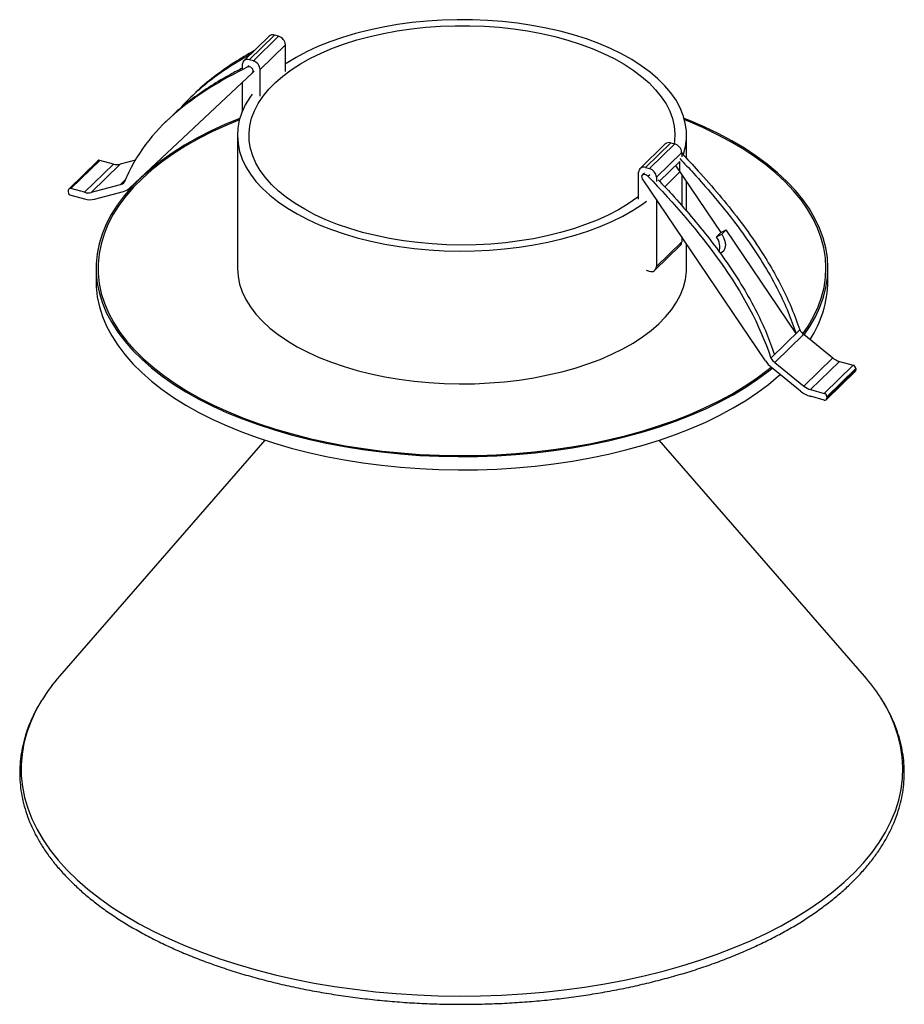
# Paper-space layout '_Trimétrica' of a CAD drawing. Header units: millimetres. Extents: x -60 to 55, y -99 to 28.
import ezdxf

# ---------------------------------------------------------------- set-up
doc = ezdxf.new("R2010")
doc.units = ezdxf.units.MM

psp = doc.layouts.new('_Trimétrica')

# ---------------------------------------------------------------- linework, layer by layer
at = {"color": 7, "linetype": 'Continuous', "lineweight": 25}
for p, q in [((-27.43, 25.8), (-30.7, 22.61)), ((-30, 22.75), (-26.74, 25.94)), ((-29.46, 22.6), (-26.2, 25.79)), ((-26.2, 25.79), (-26.74, 25.94)), ((-28.58, 21.51), (-25.31, 24.7)), ((-25.31, 21.23), (-25.31, 24.7)), ((-30.89, 22.13), (-30.89, 21.58)), ((-30.27, 21.79), (-30.04, 22.01)), ((-29.46, 22.6), (-30, 22.75)), ((-45.44, 6.19), (-29.58, 21.06)), ((-29.58, 21.06), (-29.35, 21.29)), ((-28.58, 18.04), (-28.58, 21.51)), ((-30.89, 19.84), (-30.89, 16.09)), ((-37.15, 18.29), (-37.61, 17.83)), ((-40.41, 15.1), (-40.88, 14.64)), ((-31.52, 13), (-31.52, -4.14)), ((26.48, 10.02), (26.48, 13)), ((23.73, 11.89), (20.47, 8.7)), ((21.16, 8.84), (24.43, 12.03)), ((21.7, 8.7), (24.97, 11.89)), ((24.43, 12.03), (24.97, 11.89)), ((22.59, 7.6), (25.85, 10.79)), ((25.85, 10.79), (25.85, 10.24)), ((-49.56, 9.71), (-53.3, 6.07)), ((-53.02, 6.12), (-49.28, 9.77)), ((-51.25, 5.65), (-47.52, 9.29)), ((-50.39, 5.63), (-46.66, 9.27)), ((-47.52, 9.29), (-49.28, 9.77)), ((-44.68, 9.8), (-46.66, 9.27)), ((25.62, 9.64), (22.99, 7.08)), ((25.06, 9.1), (30.9, 0.45)), ((25.62, 8.27), (25.62, 9.64)), ((20.28, 4.77), (20.28, 8.23)), ((21.04, 8.13), (20.81, 7.9)), ((21.16, 8.84), (21.7, 8.7)), ((21.5, 7.72), (21.74, 7.94)), ((25.62, 8.27), (23.66, 6.36)), ((25.85, 7.93), (25.85, 3.93)), ((-46.64, 6.63), (-50.39, 5.63)), ((-46.64, 6.63), (-45.93, 7.33)), ((36.67, -16.12), (20.81, 7.37)), ((22.59, 7.6), (22.59, 7.05)), ((26.48, 3.21), (26.48, 6.99)), ((-53.37, 5.88), (-53.37, 5.71)), ((-51.25, 5.65), (-53.02, 6.12)), ((-53.02, 5.27), (-51.25, 4.79)), ((-49.96, 4.76), (-46.21, 5.77)), ((22.59, 4.74), (22.59, -3.94)), ((30.9, 0.45), (30.34, -0.1)), ((30.34, -0.1), (31.03, 0.25)), ((30.9, 0.45), (31.59, 0.8)), ((31.59, 0.8), (31.03, 0.25)), ((40.63, -12.58), (31.59, 0.8)), ((22.4, -4.42), (25.67, -1.23)), ((22.59, -3.94), (25.85, -0.75)), ((25.85, -0.1), (25.85, -0.75)), ((26.48, -4.14), (26.48, -1.03)), ((-49.77, -4.14), (-49.77, -5.86)), ((21.7, -4.56), (21.31, -4.45)), ((44.73, -5.86), (44.73, -4.14)), ((37.36, -15.77), (41.09, -12.13)), ((37.88, -16.34), (41.61, -12.69)), ((41.61, -12.69), (45.36, -15.74)), ((37.88, -16.34), (41.63, -19.38)), ((41.63, -19.38), (45.36, -15.74)), ((42.49, -19.83), (46.22, -16.19)), ((46.22, -16.19), (47.98, -16.67)), ((41.2, -20.01), (37.45, -16.97)), ((44.25, -20.31), (47.98, -16.67)), ((44.53, -21.11), (48.26, -17.47)), ((44.6, -20.75), (48.34, -17.11)), ((44.6, -20.92), (48.34, -17.28)), ((48.34, -17.11), (48.34, -17.28)), ((42.49, -19.83), (44.25, -20.31)), ((44.25, -21.17), (42.49, -20.69)), ((44.6, -20.75), (44.6, -20.92)), ((-27.97, -26.36), (-54.47, -56.81)), ((49.44, -56.81), (22.93, -26.36))]:
    psp.add_line(p, q, dxfattribs=at)
at = {"color": 7, "linetype": 'Continuous', "lineweight": 25, "flags": 128}
for points in [[(-15.35, 0.47), (-17, 0.96), (-18.58, 1.5), (-20.08, 2.1), (-21.5, 2.75), (-22.82, 3.45), (-24.06, 4.19), (-25.18, 4.98), (-26.2, 5.8), (-27.11, 6.66), (-27.9, 7.55), (-28.57, 8.47), (-29.12, 9.4), (-29.53, 10.36), (-29.82, 11.32), (-29.98, 12.3), (-30.01, 13.28), (-29.91, 14.25), (-29.68, 15.22), (-29.31, 16.18), (-28.82, 17.13), (-28.21, 18.05), (-27.47, 18.95), (-26.61, 19.82), (-25.64, 20.66), (-24.56, 21.47), (-23.37, 22.23), (-22.09, 22.95), (-20.71, 23.62), (-19.24, 24.24), (-17.69, 24.81), (-16.08, 25.32), (-14.39, 25.77), (-12.65, 26.17), (-10.87, 26.49), (-9.04, 26.76), (-7.18, 26.96), (-5.3, 27.09), (-3.4, 27.16), (-1.51, 27.15), (0.39, 27.08), (2.27, 26.95), (4.12, 26.74), (5.95, 26.48), (7.73, 26.14), (9.47, 25.75), (11.15, 25.29), (12.76, 24.78), (14.3, 24.2), (15.77, 23.58), (17.14, 22.91), (18.42, 22.18), (19.6, 21.42), (20.67, 20.61), (21.64, 19.77), (22.49, 18.89), (23.22, 17.99), (23.83, 17.07), (24.31, 16.12), (24.66, 15.16), (24.89, 14.19), (24.98, 13.21), (24.94, 12.23), (24.9, 11.91)], [(26.07, 10.48), (26.09, 10.55), (26.35, 11.55), (26.47, 12.56), (26.46, 13.57), (26.32, 14.57), (26.05, 15.57), (25.65, 16.56), (25.12, 17.53), (24.46, 18.48), (23.68, 19.41), (22.78, 20.3), (21.76, 21.17), (20.64, 21.99), (19.41, 22.78), (18.07, 23.52), (16.65, 24.21), (15.14, 24.85), (13.54, 25.44), (11.88, 25.97), (10.14, 26.44), (8.35, 26.85), (6.51, 27.19), (4.63, 27.47), (2.72, 27.69), (0.78, 27.84), (-1.17, 27.92), (-3.13, 27.93), (-5.09, 27.88), (-7.03, 27.75), (-8.95, 27.56), (-10.85, 27.31), (-12.7, 26.98), (-14.51, 26.6), (-16.27, 26.15), (-17.96, 25.64), (-19.58, 25.08), (-21.13, 24.45), (-22.59, 23.78), (-23.95, 23.06), (-25.22, 22.29), (-25.31, 22.23)], [(-29.58, 21.06), (-29.5, 21.19), (-29.48, 21.35), (-29.54, 21.53), (-29.65, 21.68), (-29.8, 21.8), (-29.97, 21.86), (-30.14, 21.86), (-30.27, 21.79)], [(-29.61, 18.32), (-29.92, 17.89), (-30.5, 16.93), (-30.95, 15.94), (-31.27, 14.95), (-31.46, 13.94), (-31.52, 12.94), (-31.44, 11.93), (-31.24, 10.92), (-30.9, 9.93), (-30.43, 8.95), (-29.84, 7.99), (-29.12, 7.05), (-28.28, 6.14), (-27.32, 5.26), (-26.25, 4.41), (-25.07, 3.61), (-23.79, 2.85), (-22.41, 2.13), (-20.94, 1.46), (-19.38, 0.85), (-17.75, 0.29), (-16.05, -0.21)], [(-31.2, 15.19), (-33.04, 14.43), (-34.91, 13.57), (-36.68, 12.67), (-38.35, 11.72), (-39.93, 10.72), (-41.4, 9.68), (-42.76, 8.61), (-44.01, 7.5), (-45.15, 6.35), (-46.16, 5.18), (-47.06, 3.98), (-47.83, 2.76), (-48.47, 1.52), (-48.99, 0.26), (-49.37, -1.01), (-49.63, -2.29), (-49.75, -3.57), (-49.75, -4.86), (-49.61, -6.14), (-49.34, -7.42), (-48.94, -8.68), (-48.41, -9.94), (-47.75, -11.18), (-46.97, -12.4), (-46.06, -13.59), (-45.03, -14.77), (-43.88, -15.91), (-42.62, -17.01), (-41.24, -18.09), (-39.76, -19.12), (-38.17, -20.11), (-36.49, -21.06), (-34.71, -21.96), (-32.84, -22.81), (-30.88, -23.61), (-28.85, -24.35), (-26.74, -25.04), (-24.57, -25.67)], [(-31.25, 15.01), (-32.88, 14.33), (-34.73, 13.48), (-36.49, 12.58), (-38.16, 11.63), (-39.73, 10.64), (-41.19, 9.61), (-42.55, 8.54), (-43.79, 7.43), (-44.92, 6.3), (-45.93, 5.13), (-46.82, 3.94), (-47.59, 2.72), (-48.23, 1.49), (-48.74, 0.24), (-49.13, -1.03), (-49.38, -2.3), (-49.5, -3.57), (-49.5, -4.85), (-49.36, -6.13), (-49.09, -7.4), (-48.69, -8.66), (-48.16, -9.91), (-47.51, -11.14), (-46.73, -12.35), (-45.83, -13.54), (-44.8, -14.71), (-43.66, -15.84), (-42.41, -16.95), (-41.04, -18.01), (-39.56, -19.04), (-37.99, -20.03), (-36.31, -20.97), (-34.54, -21.86), (-32.68, -22.71), (-30.73, -23.5), (-28.71, -24.24), (-26.61, -24.93), (-24.45, -25.55)], [(41.68, -12.75), (42.42, -11.66), (43.13, -10.43), (43.71, -9.18), (44.16, -7.91), (44.48, -6.64), (44.67, -5.36), (44.73, -4.07), (44.66, -2.79), (44.46, -1.51), (44.12, -0.24), (43.66, 1.03), (43.06, 2.27), (42.34, 3.5), (41.49, 4.71), (40.53, 5.9), (39.44, 7.05), (38.23, 8.18), (36.91, 9.27), (35.48, 10.32), (33.95, 11.33), (32.31, 12.3), (30.58, 13.23), (28.75, 14.1), (26.84, 14.93), (26.17, 15.19)], [(41.51, -12.61), (42.19, -11.62), (42.89, -10.39), (43.47, -9.15), (43.92, -7.89), (44.24, -6.63), (44.42, -5.35), (44.48, -4.07), (44.41, -2.8), (44.21, -1.52), (43.87, -0.26), (43.41, 1), (42.82, 2.24), (42.1, 3.46), (41.26, 4.66), (40.3, 5.84), (39.21, 6.99), (38.02, 8.11), (36.7, 9.2), (35.28, 10.24), (33.75, 11.25), (32.13, 12.21), (30.4, 13.13), (28.59, 14), (26.68, 14.82), (26.22, 15.01)], [(20.81, 7.37), (20.73, 7.54), (20.72, 7.71), (20.77, 7.85), (20.88, 7.95), (21.03, 7.99), (21.21, 7.95), (21.37, 7.86), (21.5, 7.72)], [(-16.05, -0.21), (-14.29, -0.65), (-12.47, -1.03), (-10.61, -1.34), (-8.71, -1.59), (-6.79, -1.77), (-4.84, -1.89), (-2.88, -1.94), (-0.92, -1.91), (1.03, -1.82), (2.96, -1.67), (4.87, -1.44), (6.75, -1.15), (8.58, -0.8), (10.37, -0.38), (12.09, 0.1), (13.75, 0.63), (15.33, 1.23), (16.83, 1.87), (18.25, 2.57), (19.57, 3.32), (20.79, 4.11), (21.31, 4.49)], [(20.28, 5.08), (20.08, 4.93), (18.95, 4.14), (17.71, 3.4), (16.37, 2.71), (14.95, 2.06), (13.44, 1.47), (11.86, 0.93), (10.21, 0.44), (8.5, 0.02), (6.73, -0.34), (4.92, -0.64), (3.08, -0.87), (1.21, -1.03), (-0.68, -1.13), (-2.58, -1.16), (-4.48, -1.13), (-6.36, -1.02), (-8.23, -0.85), (-10.07, -0.62), (-11.88, -0.32), (-13.64, 0.05), (-15.35, 0.47)], [(31.03, 0.25), (31.27, -0.19), (31.43, -0.67), (31.49, -1.14), (31.44, -1.56), (31.29, -1.9), (31.05, -2.13), (30.8, -2.23)], [(-31.52, -4.14), (-31.52, -4.21), (-31.44, -5.22), (-31.24, -6.22), (-30.9, -7.21), (-30.43, -8.19), (-29.84, -9.15), (-29.12, -10.09), (-28.28, -11), (-27.32, -11.88), (-26.25, -12.73), (-25.07, -13.53), (-23.79, -14.3), (-22.41, -15.01), (-20.94, -15.68), (-19.38, -16.29), (-17.75, -16.85), (-16.05, -17.35)], [(-16.05, -17.35), (-14.29, -17.79), (-12.47, -18.17), (-10.61, -18.49), (-8.71, -18.74), (-6.79, -18.92), (-4.84, -19.03), (-2.88, -19.08), (-0.92, -19.06), (1.03, -18.97), (2.96, -18.81), (4.87, -18.59), (6.75, -18.3), (8.58, -17.94), (10.37, -17.53), (12.09, -17.05), (13.75, -16.51), (15.33, -15.92), (16.83, -15.27), (18.25, -14.57), (19.57, -13.82), (20.79, -13.03), (21.9, -12.2), (22.9, -11.34), (23.78, -10.44), (24.55, -9.51), (25.19, -8.55), (25.71, -7.58), (26.09, -6.59), (26.35, -5.59), (26.47, -4.58), (26.48, -4.14)], [(-49.77, -5.86), (-49.75, -6.57), (-49.61, -7.85), (-49.34, -9.13), (-48.94, -10.4), (-48.41, -11.65), (-47.75, -12.89), (-46.97, -14.11), (-46.06, -15.31), (-45.03, -16.48), (-43.88, -17.62), (-42.62, -18.73), (-41.24, -19.8), (-39.76, -20.83), (-38.17, -21.82), (-36.49, -22.77), (-34.71, -23.67), (-32.84, -24.52), (-30.88, -25.32), (-28.85, -26.06), (-26.74, -26.75), (-24.57, -27.38)], [(-24.57, -25.67), (-22.33, -26.24), (-20.04, -26.74), (-17.7, -27.19), (-15.32, -27.57), (-12.9, -27.88), (-10.45, -28.13), (-7.98, -28.32), (-5.5, -28.43), (-3.01, -28.48), (-0.51, -28.46), (1.98, -28.37), (4.45, -28.21), (6.91, -27.99), (9.34, -27.7), (11.74, -27.35), (14.09, -26.93), (16.41, -26.44), (18.66, -25.9), (20.86, -25.29), (23, -24.63), (25.06, -23.9), (27.05, -23.13), (28.95, -22.3), (30.77, -21.42), (32.49, -20.49), (34.12, -19.51), (35.64, -18.5), (37.06, -17.44), (37.54, -17.05)], [(-24.45, -25.55), (-22.23, -26.12), (-19.95, -26.62), (-17.62, -27.07), (-15.25, -27.45), (-12.84, -27.76), (-10.41, -28.01), (-7.95, -28.19), (-5.48, -28.3), (-3, -28.35), (-0.52, -28.33), (1.95, -28.24), (4.42, -28.09), (6.86, -27.86), (9.28, -27.58), (11.66, -27.22), (14.01, -26.81), (16.31, -26.32), (18.55, -25.78), (20.74, -25.18), (22.86, -24.52), (24.92, -23.8), (26.89, -23.03), (28.79, -22.2), (30.59, -21.32), (32.31, -20.4), (33.92, -19.43), (35.44, -18.42), (36.85, -17.37), (37.4, -16.93)], [(-24.57, -27.38), (-22.33, -27.95), (-20.04, -28.46), (-17.7, -28.9), (-15.32, -29.28), (-12.9, -29.6), (-10.45, -29.85), (-7.98, -30.03), (-5.5, -30.15), (-3.01, -30.19), (-0.51, -30.17), (1.98, -30.08), (4.45, -29.93), (6.91, -29.7), (9.34, -29.42), (11.74, -29.06), (14.09, -28.64), (16.41, -28.16), (18.66, -27.61), (20.86, -27.01), (23, -26.34), (25.06, -25.62), (27.05, -24.84), (28.95, -24.01), (30.77, -23.13), (32.49, -22.2), (34.12, -21.23), (35.64, -20.21), (37.06, -19.15), (38.37, -18.06), (38.57, -17.88)], [(-29.09, -94.74), (-26.64, -95.37), (-24.14, -95.93), (-21.59, -96.44), (-19, -96.87), (-16.37, -97.25), (-13.7, -97.56), (-11.01, -97.8), (-8.31, -97.98), (-5.58, -98.09), (-2.85, -98.13), (-0.12, -98.1), (2.6, -98.01), (5.31, -97.85), (8.01, -97.62), (10.68, -97.33), (13.32, -96.97), (15.92, -96.55), (18.48, -96.06), (21, -95.51), (23.46, -94.9), (25.86, -94.23), (28.19, -93.5), (30.45, -92.71), (32.64, -91.87), (34.75, -90.98), (36.77, -90.03), (38.7, -89.04), (40.54, -88), (42.27, -86.91), (43.91, -85.78), (45.43, -84.62), (46.85, -83.42), (48.15, -82.18), (49.34, -80.91), (50.41, -79.62), (51.35, -78.3), (52.17, -76.96), (52.87, -75.6), (53.44, -74.22), (53.88, -72.83), (54.19, -71.44), (54.37, -70.03), (54.42, -68.63), (54.34, -67.22), (54.12, -65.82), (53.78, -64.43), (53.31, -63.04), (52.71, -61.67), (51.98, -60.31), (51.51, -59.56)], [(-56.74, -59.87), (-56.81, -59.98), (-57.57, -61.33), (-58.2, -62.7), (-58.71, -64.08), (-59.08, -65.48), (-59.33, -66.88), (-59.44, -68.28), (-59.43, -69.69), (-59.28, -71.09), (-59, -72.49), (-58.59, -73.88), (-58.06, -75.26), (-57.39, -76.62), (-56.6, -77.97), (-55.69, -79.3), (-54.65, -80.6), (-53.49, -81.87), (-52.22, -83.11), (-50.83, -84.32), (-49.33, -85.5), (-47.72, -86.64), (-46.01, -87.73), (-44.2, -88.78), (-42.29, -89.79), (-40.29, -90.75), (-38.2, -91.66), (-36.03, -92.51), (-33.79, -93.31), (-31.47, -94.06), (-29.09, -94.74)]]:
    psp.add_lwpolyline(points, dxfattribs=at)
at = {"color": 7, "linetype": 'Continuous', "lineweight": 25}
for centre, radius, start, end in [((-26.96, 25.27), 0.706, 71.1228, 131.7873), ((-26.53, 24.62), 1.21, 3.3916, 74.3338), ((-30.24, 22.14), 0.65, 68.8623, 180.9223), ((-29.79, 21.43), 1.21, 3.3916, 74.3338), ((24.2, 11.35), 0.715, 71.5838, 131.3262), ((24.64, 10.72), 1.21, 3.3916, 74.3338), ((-49.37, 9.5), 0.282, 71.1228, 131.7873), ((-47.06, 10.88), 1.66, 253.7865, 283.9238), ((20.93, 8.24), 0.65, 68.8623, 180.9223), ((21.37, 7.53), 1.21, 3.3916, 74.3338), ((-46.95, 7.81), 1.21, 284.5719, 312.8337), ((-53.11, 5.88), 0.26, 68.8623, 180.9223), ((-52.89, 5.73), 0.486, 183.3916, 254.3338), ((-50.79, 7.24), 1.66, 253.7865, 283.9238), ((-46.67, 7.53), 1.82, 284.5719, 312.8337), ((-50.56, 7.17), 2.48, 253.7865, 283.9238), ((25.21, -0.78), 0.646, 315.3545, 1.9113), ((28.64, -1.42), 2.15, 342.4237, 38.038), ((21.94, -3.95), 0.65, 248.8623, 0.9223), ((30.67, -5.65), 14.06, 326.7439, 359.1505), ((43.26, -10.66), 2.62, 214.0803, 230.9304), ((39.93, -13.91), 3.93, 214.0803, 230.9304), ((39.53, -14.3), 2.62, 214.0803, 230.9304), ((46.86, -13.91), 2.36, 230.5021, 254.2272), ((47.85, -17.13), 0.486, 3.3916, 74.3338), ((48.08, -17.29), 0.258, 315.3545, 1.9113), ((43.45, -17.28), 3.55, 230.5021, 254.2272), ((43.13, -17.56), 2.36, 230.5021, 254.2272), ((44.12, -20.78), 0.486, 3.3916, 74.3338), ((44.34, -20.93), 0.26, 248.8623, 0.9223), ((-36.4, -72.62), 24.01, 138.8249, 147.9331), ((31.38, -72.61), 24, 32.9697, 41.1945)]:
    psp.add_arc(centre, radius, start, end, dxfattribs=at)
for points, knots in [([(-29.81, 23.48), (-30.58, 23.04), (-32.2, 22.1), (-34.53, 20.5), (-36.76, 18.67), (-38.25, 17.29), (-38.9, 16.46), (-38.97, 16.38)], [0, 0, 0, 0, 0.228178, 0.476923, 0.726585, 0.974089, 1, 1, 1, 1]), ([(-29.33, 23.95), (-30.22, 23.43), (-32.02, 22.39), (-34.53, 20.59), (-36.25, 19.21), (-37.05, 18.37), (-37.14, 18.28)], [0, 0, 0, 0, 0.317677, 0.639047, 0.959489, 1, 1, 1, 1]), ([(-30.89, 21.67), (-31.39, 21.41), (-32.77, 20.7), (-34.93, 19.41), (-37.32, 17.76), (-39.16, 16.33), (-40.11, 15.35), (-40.39, 15.07)], [0, 0, 0, 0, 0.145472, 0.395907, 0.646038, 0.897092, 1, 1, 1, 1]), ([(25.85, 10.7), (26.57, 9.93), (28.22, 8.18), (30.7, 5.34), (33.25, 2.18), (35.43, -0.87), (37.27, -3.77), (38.77, -6.49), (40.09, -9.28), (40.76, -11.18), (41.09, -12.13)], [0, 0, 0, 0, 0.1116696, 0.256542, 0.4015259, 0.5460911, 0.6593139, 0.7723855, 0.8857214, 1, 1, 1, 1]), ([(25.61, 10), (26.2, 9.38), (27.66, 7.83), (29.89, 5.28), (32.3, 2.34), (34.54, -0.71), (36.59, -3.85), (38.29, -6.9), (39.65, -9.82), (40.3, -11.66), (40.63, -12.58)], [0, 0, 0, 0, 0.092322, 0.22908, 0.36605, 0.502985, 0.639542, 0.776044, 0.888033, 1, 1, 1, 1]), ([(22.81, 7.27), (23.4, 6.65), (24.86, 5.1), (27.09, 2.55), (29.5, -0.39), (31.74, -3.44), (33.79, -6.58), (35.49, -9.63), (36.85, -12.55), (37.5, -14.39), (37.82, -15.32)], [0, 0, 0, 0, 0.092322, 0.22908, 0.36605, 0.502985, 0.639542, 0.776044, 0.888033, 1, 1, 1, 1]), ([(-56.79, -59.96), (-56.89, -60.1), (-57.27, -60.68), (-57.81, -61.72), (-58.41, -63.06), (-58.89, -64.41), (-59.25, -65.77), (-59.5, -67.14), (-59.63, -68.51), (-59.63, -69.87), (-59.53, -71.24), (-59.3, -72.6), (-58.96, -73.96), (-58.5, -75.3), (-57.92, -76.63), (-57.23, -77.95), (-56.43, -79.25), (-55.51, -80.53), (-54.48, -81.78), (-53.34, -83.01), (-52.1, -84.21), (-50.75, -85.38), (-49.31, -86.51), (-47.77, -87.61), (-46.13, -88.67), (-44.4, -89.68), (-42.59, -90.66), (-40.7, -91.59), (-38.72, -92.47), (-36.68, -93.3), (-34.56, -94.08), (-32.38, -94.82), (-30.14, -95.5), (-27.84, -96.12), (-25.49, -96.69), (-23.09, -97.21), (-20.65, -97.66), (-18.18, -98.06), (-15.67, -98.4), (-13.13, -98.68), (-10.58, -98.9), (-8, -99.06), (-5.42, -99.16), (-2.83, -99.2), (-0.24, -99.17), (2.35, -99.09), (4.92, -98.94), (7.48, -98.74), (10.03, -98.47), (12.54, -98.15), (15.02, -97.76), (17.47, -97.32), (19.88, -96.82), (22.24, -96.26), (24.55, -95.65), (26.81, -94.99), (29.01, -94.27), (31.14, -93.5), (33.2, -92.67), (35.19, -91.8), (37.1, -90.89), (38.94, -89.92), (40.69, -88.92), (42.34, -87.87), (43.91, -86.78), (45.38, -85.65), (46.76, -84.49), (48.03, -83.29), (49.19, -82.07), (50.25, -80.81), (51.2, -79.53), (52.03, -78.23), (52.75, -76.91), (53.36, -75.57), (53.84, -74.22), (54.21, -72.86), (54.46, -71.49), (54.59, -70.12), (54.6, -68.75), (54.5, -67.38), (54.28, -66.02), (53.94, -64.67), (53.48, -63.32), (52.91, -61.99), (52.27, -60.76), (51.78, -59.98), (51.56, -59.63)], [0, 0, 0, 0, 0.004096, 0.016121, 0.028109, 0.040055, 0.051961, 0.063828, 0.075665, 0.087482, 0.099292, 0.111105, 0.122933, 0.134789, 0.146679, 0.158609, 0.170579, 0.182586, 0.194625, 0.206692, 0.218779, 0.230882, 0.242995, 0.255114, 0.267235, 0.279357, 0.291477, 0.303595, 0.315709, 0.327819, 0.339925, 0.352027, 0.364126, 0.376222, 0.388314, 0.400403, 0.412489, 0.424574, 0.436656, 0.448736, 0.460816, 0.472894, 0.484971, 0.497048, 0.509125, 0.521202, 0.53328, 0.545358, 0.557437, 0.569517, 0.5816, 0.593684, 0.60577, 0.617859, 0.629951, 0.642046, 0.654145, 0.666248, 0.678355, 0.690466, 0.702582, 0.714702, 0.726826, 0.738954, 0.751084, 0.763216, 0.775346, 0.787472, 0.799588, 0.811691, 0.823775, 0.835833, 0.84786, 0.859849, 0.871797, 0.883703, 0.895572, 0.90741, 0.919227, 0.931037, 0.94285, 0.954677, 0.966532, 0.978421, 0.990349, 1, 1, 1, 1])]:
    psp.add_open_spline(points, degree=3, knots=knots, dxfattribs=at)
for points in [[(-30.27, 21.79), (-36.9, 18.47), (-43.28, 14.1), (-46.13, 6.92)], [(21.5, 7.72), (28.13, 0.79), (34.52, -7.05), (37.36, -15.77)]]:
    psp.add_open_spline(points, degree=3, dxfattribs=at)

doc.saveas('drawing.dxf')
